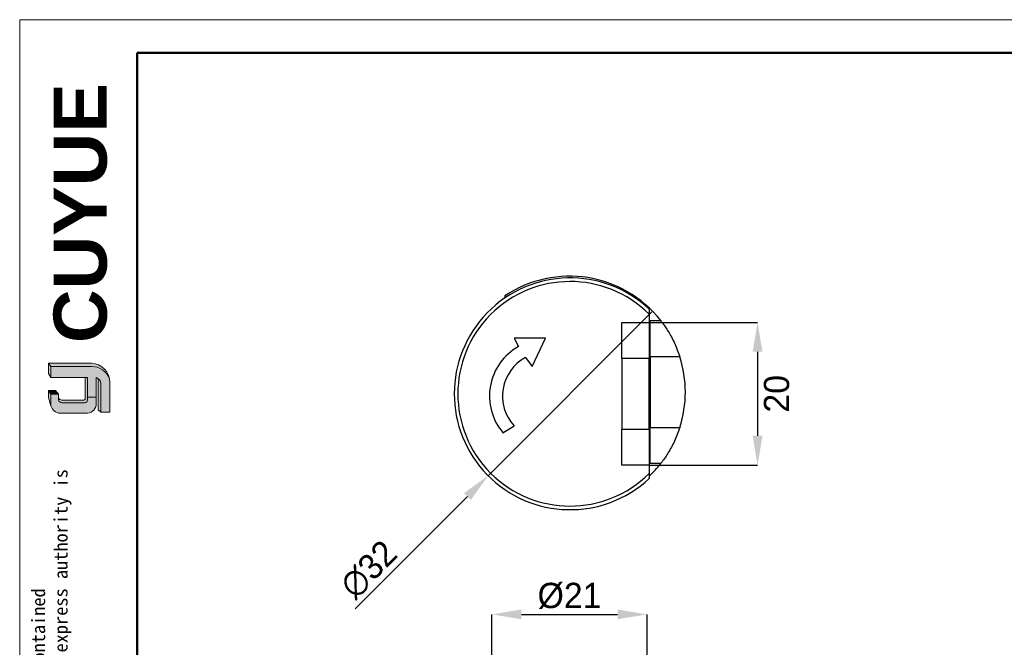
# Model space of a CAD drawing. Header units: millimetres. Extents: x 2301 to 2574, y 1788 to 1979.
# Tile 4 of 6: x 2301 to 2437, y 1893 to 1979. Entities that reach past the tile are written whole.
import ezdxf

# ---------------------------------------------------------------- set-up
doc = ezdxf.new("R2010")
doc.units = ezdxf.units.MM
for name, color, linetype, lineweight in [('0007', 7, 'Continuous', 5), ('实线层', 7, 'Continuous', 25), ('尺寸线层', 3, 'Continuous', 18), ('粗实线层', 7, 'Continuous', 50), ('细实线层', 3, 'Continuous', 18)]:
    doc.layers.add(name, color=color, linetype=linetype, lineweight=lineweight)
doc.layers.add('1轮廓实线层', color=7, linetype='Continuous')
doc.layers.add('2细线层', color=3, linetype='Continuous')
doc.styles.add('ARIAL', font='arial.ttf')
doc.styles.add('SLDTEXTSTYLE1', font='txt')
doc.styles.get("Standard").update_dxf_attribs({"font": 'arial.ttf'})
doc.dimstyles.new('SLDDIMSTYLE0', dxfattribs={"dimtxt": 3.5, "dimasz": 4.08, "dimexe": 0, "dimexo": 0.0625, "dimgap": 0.875, "dimtad": 2, "dimdec": 0, "dimrnd": 1e-09, "dimzin": 4, "dimdsep": 46, "dimtxsty": 'SLDTEXTSTYLE1', "dimblk1": 'NONE', "dimsah": 1, "dimcen": 0, "dimadec": 0, "dimazin": 1, "dimtfac": 1, "dimtmove": 0, "dimatfit": 3, "dimldrblk": 'NONE', "dimfxl": 1, "dimfrac": 2, "dimtolj": 1, "dimtzin": 12, "dimarcsym": 0})
doc.dimstyles.new('SLDDIMSTYLE1', dxfattribs={"dimtxt": 3.5, "dimasz": 4.08, "dimexe": 0, "dimexo": 0.0625, "dimgap": 0.875, "dimtad": 2, "dimdec": 0, "dimrnd": 1e-09, "dimzin": 4, "dimdsep": 46, "dimtxsty": 'SLDTEXTSTYLE1', "dimsah": 1, "dimcen": 0.09, "dimadec": 0, "dimazin": 1, "dimtfac": 1, "dimtmove": 0, "dimatfit": 0, "dimfxl": 1, "dimfrac": 2, "dimtolj": 1, "dimtzin": 12, "dimarcsym": 0})

# ---------------------------------------------------------------- blocks, each defined once
blk = doc.blocks.new('*D46')
at = {"layer": '2细线层', "color": 0, "lineweight": -2, "transparency": 16777216}
for p, q in [((2388.60675772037, 1938.993228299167), (2365.908630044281, 1916.295100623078)), ((2347.465930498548, 1897.852401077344), (2363.023634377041, 1913.410104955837))]:
    blk.add_line(p, q, dxfattribs=at)
at = {"layer": '2细线层', "color": 0, "transparency": 16777216}
blk.add_solid([(2362.542801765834, 1913.890937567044), (2363.504466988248, 1912.92927234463), (2365.908630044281, 1916.295100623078)], dxfattribs=at)
at = {"layer": 'Defpoints', "color": 0, "transparency": 16777216}
for p in [(2388.60675772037, 1938.993228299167), (2365.908630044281, 1916.295100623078)]:
    blk.add_point(p, dxfattribs=at)
at = {"layer": '2细线层', "color": 0, "transparency": 16777216, "insert": (2344.991056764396, 1901.564711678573), "char_height": 3.5, "attachment_point": 1, "rotation": 45.00000000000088, "style": 'SLDTEXTSTYLE1'}
blk.add_mtext('\\A1;{\\fGulim|b0|i0|c129|p0;∅32}', dxfattribs=at)
blk = doc.blocks.new('_None')
blk = doc.blocks.new('*D47')
at = {"layer": '2细线层', "color": 0, "lineweight": -2, "transparency": 16777216}
for p, q in [((2388.270193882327, 1937.544164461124), (2403.230135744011, 1937.544164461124)), ((2403.230135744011, 1933.464164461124), (2403.230135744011, 1921.824164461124)), ((2388.270193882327, 1917.744164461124), (2403.230135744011, 1917.744164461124))]:
    blk.add_line(p, q, dxfattribs=at)
at = {"layer": '2细线层', "color": 0, "transparency": 16777216}
for points in [[(2402.550135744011, 1933.464164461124), (2403.91013574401, 1933.464164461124), (2403.230135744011, 1937.544164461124)], [(2402.550135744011, 1921.824164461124), (2403.91013574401, 1921.824164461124), (2403.230135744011, 1917.744164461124)]]:
    blk.add_solid(points, dxfattribs=at)
at = {"layer": 'Defpoints', "color": 0, "transparency": 16777216}
for p in [(2388.207693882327, 1937.544164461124), (2388.207693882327, 1917.744164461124), (2403.230135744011, 1917.744164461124)]:
    blk.add_point(p, dxfattribs=at)
at = {"layer": '2细线层', "color": 0, "transparency": 16777216, "insert": (2404.105135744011, 1927.644164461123), "char_height": 3.5, "attachment_point": 2, "rotation": 90, "style": 'SLDTEXTSTYLE1'}
blk.add_mtext('\\A1;20', dxfattribs=at)
blk = doc.blocks.new('*D49')
at = {"layer": '2细线层', "color": 0, "lineweight": -2, "transparency": 16777216}
for p, q in [((2366.430135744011, 1866.075313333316), (2366.430135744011, 1897.090637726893)), ((2370.510135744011, 1897.090637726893), (2383.85013574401, 1897.090637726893)), ((2387.93013574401, 1866.075313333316), (2387.93013574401, 1897.090637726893))]:
    blk.add_line(p, q, dxfattribs=at)
at = {"layer": '2细线层', "color": 0, "transparency": 16777216}
for points in [[(2370.510135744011, 1897.770637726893), (2370.510135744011, 1896.410637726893), (2366.430135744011, 1897.090637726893)], [(2383.85013574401, 1897.770637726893), (2383.85013574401, 1896.410637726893), (2387.93013574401, 1897.090637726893)]]:
    blk.add_solid(points, dxfattribs=at)
at = {"layer": 'Defpoints', "color": 0, "transparency": 16777216}
for p in [(2387.93013574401, 1897.090637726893), (2366.430135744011, 1866.012813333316), (2387.93013574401, 1866.012813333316)]:
    blk.add_point(p, dxfattribs=at)
at = {"layer": '2细线层', "color": 0, "transparency": 16777216, "insert": (2377.18013574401, 1901.465637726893), "char_height": 3.5, "attachment_point": 2, "style": 'SLDTEXTSTYLE1'}
blk.add_mtext('\\A1;%%c21', dxfattribs=at)

msp = doc.modelspace()

# ---------------------------------------------------------------- hatches: boundary and pattern name
at = {"layer": '实线层'}
h = msp.add_hatch(color=251, dxfattribs=at)
edge = h.paths.add_edge_path(flags=0)
edge.add_line((2304.985615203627, 1931.868601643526), (2305.304761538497, 1931.417428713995))
edge.add_line((2305.304761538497, 1931.417428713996), (2310.930899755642, 1931.417428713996))
edge.add_arc((2311.030216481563, 1928.871074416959), 2.548290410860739, 18.258457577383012, 92.23360366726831, ccw=False)
edge.add_arc((2310.862159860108, 1929.247239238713), 2.622263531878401, 9.265836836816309, 88.49787900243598)
edge.add_line((2310.930899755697, 1931.868601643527), (2304.985615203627, 1931.868601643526))
h = msp.add_hatch(color=254, dxfattribs=at)
h.paths.add_polyline_path([(2304.985615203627, 1927.144367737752), (2305.304761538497, 1925.998279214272), (2305.304761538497, 1927.574082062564), (2304.985615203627, 1928.116037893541)], flags=0)
h.paths.add_polyline_path([(2305.304761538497, 1929.882252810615), (2305.304761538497, 1931.417428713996), (2304.985615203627, 1931.868601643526), (2304.985615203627, 1930.448149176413)], flags=0)
h = msp.add_hatch(color=251, dxfattribs=at)
edge = h.paths.add_edge_path(flags=0)
edge.add_line((2309.800348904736, 1926.770576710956), (2306.865611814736, 1926.770576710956))
edge.add_arc((2306.864564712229, 1927.272067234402), 0.5014916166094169, 193.8962338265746, 270.1196323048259, ccw=False)
edge.add_line((2306.377750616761, 1927.151626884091), (2306.377750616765, 1926.789972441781))
edge.add_arc((2306.864564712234, 1926.910412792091), 0.5014916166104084, 193.8962338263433, 270.1196323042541)
edge.add_line((2306.865611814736, 1926.408922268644), (2310.01853592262, 1926.408922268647))
edge.add_arc((2310.033344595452, 1926.771285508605), 0.3626657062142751, 267.659799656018, 364.9883187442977)
edge.add_line((2310.394636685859, 1926.802820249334), (2310.39463668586, 1929.882252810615))
edge.add_line((2310.39463668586, 1929.882252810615), (2310.089341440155, 1929.882252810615))
edge.add_line((2310.089341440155, 1929.882252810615), (2310.089341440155, 1927.002032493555))
edge.add_arc((2309.809320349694, 1927.055519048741), 0.2850835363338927, 268.1966309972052, 349.18624476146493, ccw=False)
h = msp.add_hatch(color=251, dxfattribs=at)
edge = h.paths.add_edge_path(flags=0)
edge.add_line((2311.898161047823, 1925.434626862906), (2312.253408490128, 1925.111831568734))
edge.add_line((2312.253408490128, 1925.111831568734), (2312.253408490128, 1929.116560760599))
edge.add_arc((2311.301738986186, 1928.969838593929), 0.9629134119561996, 8.764480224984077, 53.88699480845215)
edge.add_line((2311.86926064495, 1929.747734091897), (2311.898161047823, 1925.434626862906))
msp.add_hatch(color=251, dxfattribs=at).paths.add_polyline_path([(2306.377750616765, 1927.574082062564), (2305.965958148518, 1928.116037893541), (2304.985615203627, 1928.116037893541), (2305.304761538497, 1927.574082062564)], flags=0)
h = msp.add_hatch(color=30, dxfattribs=at)
edge = h.paths.add_edge_path(flags=0)
edge.add_arc((2306.864564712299, 1926.910412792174), 0.5014916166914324, 193.8962338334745, 270.11963231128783, ccw=False)
edge.add_line((2306.377750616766, 1926.789972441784), (2306.377750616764, 1927.574082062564))
edge.add_line((2306.377750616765, 1927.574082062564), (2305.304761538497, 1927.574082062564))
edge.add_line((2305.304761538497, 1927.574082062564), (2305.304761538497, 1925.998279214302))
edge.add_arc((2306.784673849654, 1926.492033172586), 1.560106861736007, 198.4506221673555, 263.4013944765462)
edge.add_line((2306.605397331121, 1924.942261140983), (2310.394636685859, 1924.942261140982))
edge.add_arc((2310.270272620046, 1926.277199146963), 1.340718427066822, 275.3223660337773, 362.7233690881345)
edge.add_line((2311.609476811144, 1926.340901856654), (2311.609476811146, 1927.18100721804))
edge.add_line((2311.609476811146, 1927.18100721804), (2310.39463668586, 1927.18100721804))
edge.add_line((2310.39463668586, 1927.18100721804), (2310.39463668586, 1926.802820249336))
edge.add_arc((2310.033344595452, 1926.771285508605), 0.3626657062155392, -92.34020034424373, 4.988318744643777, ccw=False)
edge.add_line((2310.018535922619, 1926.408922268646), (2306.865611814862, 1926.408922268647))
at = {"layer": '尺寸线层'}
h = msp.add_hatch(color=179, dxfattribs=at)
edge = h.paths.add_edge_path(flags=0)
edge.add_line((2310.930899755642, 1931.417428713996), (2305.304761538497, 1931.417428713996))
edge.add_line((2305.304761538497, 1931.417428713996), (2305.304761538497, 1929.882252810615))
edge.add_line((2305.304761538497, 1929.882252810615), (2310.39463668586, 1929.882252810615))
edge.add_line((2310.39463668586, 1929.882252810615), (2310.39463668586, 1927.18100721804))
edge.add_line((2310.39463668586, 1927.18100721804), (2311.609476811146, 1927.18100721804))
edge.add_line((2311.609476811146, 1927.18100721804), (2311.609476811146, 1929.882252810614))
edge.add_arc((2311.301738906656, 1928.969838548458), 0.9629134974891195, 8.764482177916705, 71.36184450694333, ccw=False)
edge.add_line((2312.253408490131, 1929.116560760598), (2312.253408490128, 1925.111831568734))
edge.add_line((2312.253408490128, 1925.111831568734), (2313.484045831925, 1925.111831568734))
edge.add_line((2313.484045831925, 1925.111831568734), (2313.484045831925, 1929.202741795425))
edge.add_arc((2310.862160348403, 1929.247239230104), 2.622263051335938, 359.0276957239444, 369.2658387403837)
edge.add_arc((2311.030216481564, 1928.871074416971), 2.548290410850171, 18.25845757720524, 92.23360366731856)

# ---------------------------------------------------------------- linework, layer by layer
at = {"layer": '0007'}
for p, q in [((2304.985615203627, 1931.868601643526), (2310.930899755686, 1931.868601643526)), ((2304.985615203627, 1930.448149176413), (2304.985615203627, 1931.868601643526)), ((2305.304761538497, 1931.417428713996), (2304.985615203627, 1931.868601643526)), ((2305.304761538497, 1929.882252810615), (2304.985615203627, 1930.448149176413)), ((2305.304761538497, 1931.417428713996), (2310.930899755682, 1931.417428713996)), ((2305.304761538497, 1929.882252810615), (2305.304761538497, 1931.417428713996)), ((2310.39463668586, 1929.882252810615), (2305.304761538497, 1929.882252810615)), ((2310.089341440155, 1927.002032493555), (2310.089341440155, 1929.882252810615)), ((2310.39463668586, 1926.802820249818), (2310.39463668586, 1929.882252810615)), ((2311.609476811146, 1926.340901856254), (2311.609476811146, 1929.882252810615)), ((2311.898161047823, 1925.434626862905), (2311.86926064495, 1929.747734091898)), ((2312.253408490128, 1925.111831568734), (2312.253408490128, 1929.116560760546)), ((2313.484045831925, 1925.111831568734), (2313.484045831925, 1929.202741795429)), ((2304.985615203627, 1927.144367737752), (2304.985615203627, 1928.116037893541)), ((2305.965958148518, 1928.116037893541), (2304.985615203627, 1928.116037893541)), ((2305.304761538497, 1927.574082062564), (2304.985615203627, 1928.116037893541)), ((2305.304761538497, 1925.998279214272), (2305.304761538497, 1927.574082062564)), ((2306.377750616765, 1927.574082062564), (2305.304761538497, 1927.574082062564)), ((2306.377750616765, 1927.574082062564), (2305.965958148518, 1928.116037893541)), ((2306.377750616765, 1926.789972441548), (2306.377750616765, 1927.574082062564)), ((2305.304761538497, 1925.998279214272), (2304.985615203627, 1927.144367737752)), ((2309.800348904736, 1926.770576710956), (2306.865611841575, 1926.770576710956)), ((2310.018535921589, 1926.408922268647), (2306.865611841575, 1926.408922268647)), ((2310.39463668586, 1927.18100721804), (2311.609476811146, 1927.18100721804)), ((2310.39463668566, 1924.942261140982), (2306.605397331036, 1924.942261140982)), ((2312.253408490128, 1925.111831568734), (2311.898161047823, 1925.434626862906)), ((2313.484045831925, 1925.111831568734), (2312.253408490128, 1925.111831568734))]:
    msp.add_line(p, q, dxfattribs=at)
for centre, radius, start, end in [((2310.862159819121, 1929.247239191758), 2.622263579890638, 359.0276967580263, 88.49787813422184), ((2311.030216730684, 1928.871074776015), 2.548290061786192, 18.24249939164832, 92.23360957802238), ((2311.301738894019, 1928.969838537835), 0.9629135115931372, 8.76448268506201, 71.36184399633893), ((2306.864564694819, 1927.272067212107), 0.5014915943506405, 193.8962318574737, 270.1196373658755), ((2306.864564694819, 1926.910412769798), 0.501491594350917, 193.8962318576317, 270.1196373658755), ((2309.809320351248, 1927.055519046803), 0.285083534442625, 268.1966306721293, 349.1862450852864), ((2310.033344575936, 1926.77128552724), 0.3626657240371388, 267.6598026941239, 4.988315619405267), ((2310.270272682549, 1926.277199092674), 1.340718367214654, 275.3223635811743, 2.723371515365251), ((2306.78467404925, 1926.492033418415), 1.560107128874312, 198.4506284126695, 263.4013882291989)]:
    msp.add_arc(centre, radius, start, end, dxfattribs=at)
at = {"layer": '1轮廓实线层', "linetype": 'Continuous', "lineweight": 25}
for p, q in [((2368.230135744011, 1941.20474223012), (2368.230135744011, 1940.914646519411)), ((2388.207693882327, 1938.684997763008), (2388.207693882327, 1937.544164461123)), ((2384.407693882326, 1937.544164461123), (2388.207693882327, 1937.544164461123)), ((2384.407693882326, 1932.544164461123), (2384.407693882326, 1937.544164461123)), ((2388.207693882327, 1937.544164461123), (2388.207693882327, 1932.544164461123)), ((2388.33013574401, 1932.781829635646), (2388.33013574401, 1937.781829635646)), ((2388.33013574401, 1937.781829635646), (2389.8131282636, 1937.781829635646)), ((2373.837056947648, 1935.345238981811), (2369.497766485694, 1935.345238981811)), ((2369.497766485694, 1935.345238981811), (2370.130702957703, 1934.21411334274)), ((2372.011350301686, 1931.408712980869), (2373.837056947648, 1935.345238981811)), ((2371.08716635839, 1932.685939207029), (2372.011350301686, 1931.408712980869)), ((2388.207693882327, 1932.544164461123), (2384.407693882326, 1932.544164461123)), ((2384.407693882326, 1932.544164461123), (2384.407693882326, 1922.744164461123)), ((2388.207693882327, 1922.744164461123), (2388.207693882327, 1932.544164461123)), ((2392.463868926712, 1932.781829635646), (2388.33013574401, 1932.781829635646)), ((2388.33013574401, 1932.781829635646), (2388.33013574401, 1922.981829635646)), ((2367.962780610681, 1922.242452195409), (2369.497766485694, 1923.222584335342)), ((2384.407693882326, 1922.744164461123), (2388.207693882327, 1922.744164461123)), ((2384.407693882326, 1917.744164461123), (2384.407693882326, 1922.744164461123)), ((2388.207693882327, 1922.744164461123), (2388.207693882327, 1917.744164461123)), ((2388.33013574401, 1917.981829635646), (2388.33013574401, 1922.981829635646)), ((2388.33013574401, 1922.981829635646), (2392.463868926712, 1922.981829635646)), ((2389.8131282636, 1917.981829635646), (2388.33013574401, 1917.981829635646)), ((2388.207693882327, 1917.744164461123), (2384.407693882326, 1917.744164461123)), ((2388.207693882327, 1917.744164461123), (2388.207693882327, 1916.603331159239))]:
    msp.add_line(p, q, dxfattribs=at)
for centre, radius, start, end in [((2377.18013574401, 1927.881829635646), 16.05000000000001, 38.08446096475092, 123.892219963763), ((2377.257693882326, 1927.644164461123), 16.04999999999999, 46.98083213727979, 313.0191678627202), ((2377.257693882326, 1927.644164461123), 15.55000000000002, 45.23665930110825, 314.7633406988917), ((2373.98004690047, 1927.33492116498), 7.882939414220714, 119.2297780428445, 220.2415514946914), ((2373.98004690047, 1927.33492116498), 6.08293941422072, 118.3966516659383, 222.5353026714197), ((2377.18013574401, 1927.881829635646), 16.05, 342.2240301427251, 17.7759698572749), ((2377.18013574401, 1927.881829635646), 16.05000000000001, 313.5101123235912, 321.9155390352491)]:
    msp.add_arc(centre, radius, start, end, dxfattribs=at)
for points, knots in [([(2388.207693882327, 1939.378728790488), (2388.207693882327, 1939.373693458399), (2388.207693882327, 1939.363643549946), (2388.207693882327, 1939.282100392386), (2388.207693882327, 1939.136366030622), (2388.207693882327, 1938.925122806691), (2388.207693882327, 1938.763066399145), (2388.207693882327, 1938.684997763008)], [0, 0, 0, 0, 0.1440151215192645, 0.287436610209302, 0.4841906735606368, 0.7515153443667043, 0.9999999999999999, 0.9999999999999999, 0.9999999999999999, 0.9999999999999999]), ([(2389.8131282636, 1937.781829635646), (2389.8131282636, 1937.781829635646), (2389.842059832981, 1937.74520100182), (2389.950634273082, 1937.604215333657), (2390.031325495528, 1937.498305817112), (2390.226194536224, 1937.232232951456), (2390.341922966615, 1937.069883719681), (2390.593956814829, 1936.697859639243), (2390.728905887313, 1936.49027075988), (2391.008959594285, 1936.032784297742), (2391.154260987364, 1935.782233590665), (2391.439829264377, 1935.254325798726), (2391.581379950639, 1934.975028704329), (2391.858190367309, 1934.382908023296), (2391.991942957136, 1934.072814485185), (2392.240657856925, 1933.44048055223), (2392.356783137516, 1933.115844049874), (2392.463868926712, 1932.781829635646)], [0, 0, 0, 0, 0.1249999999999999, 0.1249999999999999, 0.2499999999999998, 0.2499999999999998, 0.3749999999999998, 0.3749999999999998, 0.4999999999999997, 0.4999999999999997, 0.6249999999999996, 0.6249999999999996, 0.7499999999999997, 0.7499999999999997, 0.8749999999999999, 0.8749999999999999, 1, 1, 1, 1]), ([(2392.463868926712, 1922.981829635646), (2392.356780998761, 1922.647808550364), (2392.240659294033, 1922.323184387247), (2391.991967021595, 1921.690903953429), (2391.858264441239, 1921.380914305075), (2391.581386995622, 1920.788641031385), (2391.439776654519, 1920.50922489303), (2391.154039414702, 1919.981027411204), (2391.008520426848, 1919.73015449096), (2390.729244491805, 1919.273944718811), (2390.595051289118, 1919.067506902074), (2390.3449470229, 1918.69814909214), (2390.228000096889, 1918.533936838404), (2390.032559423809, 1918.266993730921), (2389.952976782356, 1918.162504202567), (2389.842121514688, 1918.018520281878), (2389.8131282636, 1917.981829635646), (2389.8131282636, 1917.981829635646)], [0, 0, 0, 0, 0.125, 0.125, 0.25, 0.25, 0.375, 0.375, 0.5, 0.5, 0.625, 0.625, 0.75, 0.75, 0.875, 0.875, 1, 1, 1, 1]), ([(2388.207693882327, 1916.603331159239), (2388.207693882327, 1916.496939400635), (2388.207693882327, 1916.316160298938), (2388.207693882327, 1916.103055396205), (2388.207693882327, 1915.978875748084), (2388.207693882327, 1915.918304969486), (2388.207693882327, 1915.912145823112), (2388.207693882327, 1915.909600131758)], [0, 0, 0, 0, 0.3372422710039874, 0.5730364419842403, 0.7522721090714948, 0.8976093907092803, 1, 1, 1, 1])]:
    msp.add_open_spline(points, degree=3, knots=knots, dxfattribs=at)
at = {"layer": '粗实线层'}
msp.add_lwpolyline([(2317.293326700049, 1974.895628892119), (2567.826103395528, 1974.895628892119), (2567.826103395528, 1790.9622588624), (2317.293326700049, 1790.9622588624)], close=True, dxfattribs=at)
at = {"layer": '细实线层'}
msp.add_lwpolyline([(2301.004571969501, 1979.464490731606), (2572.394965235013, 1979.464490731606), (2572.394965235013, 1787.572293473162), (2301.004571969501, 1787.572293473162)], close=True, dxfattribs=at)

# ---------------------------------------------------------------- texts
at = {"layer": '粗实线层', "color": 49, "insert": (2305.699173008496, 1934.679864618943), "char_height": 7.359999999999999, "width": 31.10373313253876, "attachment_point": 1, "rotation": 90, "style": 'ARIAL'}
msp.add_mtext('{\\farial|b1|i0|c0|p34;CUYUE}', dxfattribs=at)
at = {"layer": '粗实线层', "color": 3, "insert": (2302.662278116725, 1810.555163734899), "char_height": 1.866467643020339, "width": 109.6550278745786, "attachment_point": 1, "rotation": 90}
msp.add_mtext('{\\fSimHei|b0|i0|c134|p49;We reserve all rights in this document and in the information contained therein,reproduction,use or disclosure to third parties without express authority is strictly forbidden. copyright 2023CUYUE}', dxfattribs=at)

# ---------------------------------------------------------------- dimensions: what is measured, and where the dimension line sits
at = {"layer": '2细线层'}
dim = msp.add_diameter_dim_2p(p1=(2388.60675772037, 1938.993228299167), p2=(2365.908630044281, 1916.295100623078), text='{\\fGulim|b0|i0|c129|p0;<>}', dimstyle='SLDDIMSTYLE0', dxfattribs=at)
dim.commit()
dim.dimension.update_dxf_attribs({"geometry": '*D46', "text_midpoint": (2351.207703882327, 1901.594174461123), "dimtype": 163})
dim = msp.add_linear_dim(base=(2403.230135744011, 1917.744164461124), p1=(2388.207693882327, 1937.544164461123), p2=(2388.207693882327, 1917.744164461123), angle=90, dimstyle='SLDDIMSTYLE1', dxfattribs=at)
dim.commit()
dim.dimension.update_dxf_attribs({"geometry": '*D47', "text_midpoint": (2403.230135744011, 1927.644164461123), "dimtype": 160})
dim = msp.add_linear_dim(base=(2387.93013574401, 1897.090637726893), p1=(2366.430135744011, 1866.012813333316), p2=(2387.93013574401, 1866.012813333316), text='%%c<>', dimstyle='SLDDIMSTYLE1', dxfattribs=at)
dim.commit()
dim.dimension.update_dxf_attribs({"geometry": '*D49', "text_midpoint": (2377.18013574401, 1897.090637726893), "dimtype": 160})

doc.saveas('drawing.dxf')
